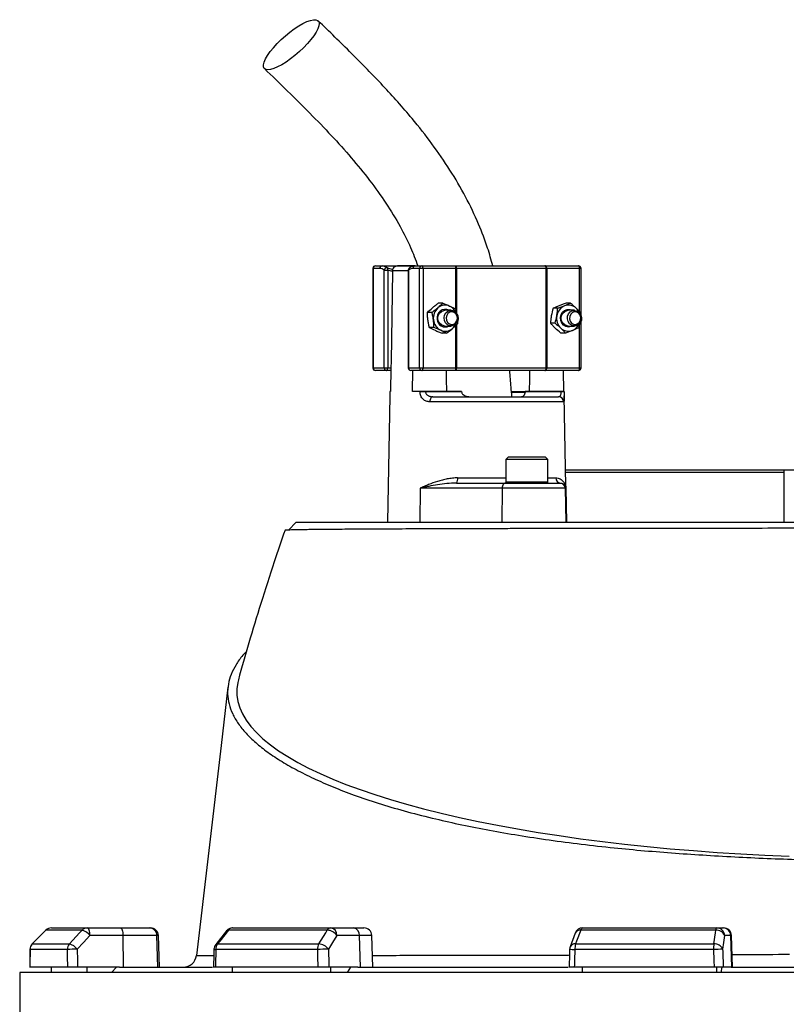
# Model space of a CAD drawing. Header units: millimetres. Extents: x 2572 to 4387, y 1283 to 6159.
# Tile 12 of 13: x 2966 to 3552, y 4910 to 5663. Entities that reach past the tile are written whole.
import ezdxf

# ---------------------------------------------------------------- set-up
doc = ezdxf.new("R2010")
doc.units = ezdxf.units.MM
doc.header["$LTSCALE"] = 2

msp = doc.modelspace()

# ---------------------------------------------------------------- linework, layer by layer
at = {"color": 7, "linetype": 'Continuous', "lineweight": 25}
for p, q in [((3236.26, 5472.87), (3236.26, 5396.87)), ((3236.45, 5472.87), (3236.45, 5396.87)), ((3241.56, 5472.87), (3236.45, 5472.87)), ((3238.26, 5474.87), (3243.37, 5474.87)), ((3243.37, 5474.87), (3268.65, 5474.87)), ((3244.9, 5471.46), (3247.56, 5471.46)), ((3244.9, 5396.87), (3244.9, 5471.46)), ((3247.56, 5471.46), (3247.56, 5396.87)), ((3251.26, 5470.93), (3251.25, 5470.52)), ((3268.22, 5474.86), (3255.07, 5474.86)), ((3263.31, 5471.46), (3263.31, 5396.87)), ((3263.5, 5471.46), (3263.5, 5396.87)), ((3271.95, 5472.87), (3266.83, 5472.87)), ((3268.65, 5474.87), (3273.76, 5474.87)), ((3274.61, 5472.87), (3271.95, 5472.87)), ((3271.95, 5396.87), (3271.95, 5472.87)), ((3273.76, 5474.87), (3298.85, 5474.87)), ((3274.61, 5472.87), (3274.61, 5396.87)), ((3299.7, 5472.87), (3274.61, 5472.87)), ((3298.85, 5474.87), (3300.04, 5474.87)), ((3300.29, 5472.87), (3299.7, 5472.87)), ((3300.04, 5474.87), (3367.27, 5474.87)), ((3368.63, 5472.87), (3300.29, 5472.87)), ((3367.27, 5474.87), (3368.3, 5474.87)), ((3368.3, 5474.87), (3393.39, 5474.87)), ((3368.63, 5396.87), (3368.63, 5472.87)), ((3369.15, 5472.87), (3368.63, 5472.87)), ((3369.15, 5472.87), (3369.15, 5396.87)), ((3394.24, 5472.87), (3369.15, 5472.87)), ((3395.39, 5438.72), (3395.39, 5472.87)), ((3289.72, 5446.31), (3286.25, 5446.31)), ((3296.07, 5440.87), (3291.33, 5440.87)), ((3299.41, 5441.94), (3300.04, 5438.9)), ((3377.47, 5442.4), (3374, 5442.4)), ((3387.35, 5446.21), (3383.88, 5446.21)), ((3390.33, 5440.87), (3385.58, 5440.87)), ((3281.45, 5439.23), (3277.98, 5439.23)), ((3395.28, 5438.68), (3395.16, 5437.55)), ((3282.87, 5427.79), (3279.4, 5427.79)), ((3291.33, 5428.87), (3296.07, 5428.87)), ((3375.52, 5431.06), (3372.05, 5431.06)), ((3385.58, 5428.87), (3390.33, 5428.87)), ((3394.13, 5430.62), (3393.33, 5427.33)), ((3395.39, 5396.87), (3395.39, 5432.68)), ((3292.56, 5423.43), (3289.09, 5423.43)), ((3383.45, 5423.52), (3379.98, 5423.52)), ((3236.45, 5396.87), (3244.9, 5396.87)), ((3244.9, 5396.87), (3247.56, 5396.87)), ((3247.56, 5396.87), (3250.03, 5396.87)), ((3250.03, 5396.87), (3249.73, 5378.87)), ((3263.5, 5396.87), (3271.95, 5396.87)), ((3271.95, 5396.87), (3274.61, 5396.87)), ((3274.61, 5396.87), (3299.7, 5396.87)), ((3299.7, 5396.87), (3300.29, 5396.87)), ((3300.29, 5396.87), (3368.63, 5396.87)), ((3368.63, 5396.87), (3369.15, 5396.87)), ((3369.15, 5396.87), (3394.24, 5396.87)), ((3246.71, 5394.87), (3238.26, 5394.87)), ((3249.99, 5394.87), (3246.71, 5394.87)), ((3273.76, 5394.87), (3265.31, 5394.87)), ((3266.63, 5378.87), (3266.9, 5394.87)), ((3298.85, 5394.87), (3273.76, 5394.87)), ((3300.04, 5394.87), (3298.85, 5394.87)), ((3367.27, 5394.87), (3300.04, 5394.87)), ((3368.3, 5394.87), (3367.27, 5394.87)), ((3393.39, 5394.87), (3368.3, 5394.87)), ((3381.66, 5394.87), (3381.93, 5378.87)), ((3249.09, 5375.58), (3247.41, 5278.87)), ((3249.16, 5378.87), (3249.16, 5378.8)), ((3249.73, 5378.87), (3249.16, 5378.87)), ((3272.25, 5378.87), (3266.63, 5378.87)), ((3272.25, 5378.8), (3272.25, 5378.87)), ((3276.55, 5378.87), (3276.55, 5378.8)), ((3303.97, 5378.87), (3276.55, 5378.87)), ((3276.55, 5378.8), (3303.97, 5378.8)), ((3282, 5374.87), (3378.12, 5374.87)), ((3303.97, 5378.87), (3303.97, 5378.8)), ((3323.39, 5375.12), (3323.39, 5374.87)), ((3328.64, 5374.87), (3328.64, 5375.12)), ((3337.89, 5374.87), (3337.89, 5375.12)), ((3338.1, 5375.12), (3338.1, 5374.87)), ((3352.79, 5378.13), (3342.44, 5378.13)), ((3343.33, 5374.87), (3343.33, 5375.12)), ((3344.68, 5375.12), (3344.68, 5374.87)), ((3347.7, 5375.12), (3347.7, 5374.87)), ((3349.03, 5374.87), (3349.03, 5375.12)), ((3352.77, 5378.8), (3352.77, 5378.87)), ((3380.19, 5378.87), (3352.77, 5378.87)), ((3352.77, 5378.8), (3380.19, 5378.8)), ((3353.15, 5374.87), (3353.15, 5375.12)), ((3380.19, 5378.8), (3380.19, 5378.87)), ((3382.5, 5378.8), (3382.5, 5378.87)), ((3384.25, 5278.87), (3382.56, 5375.58)), ((3382.08, 5370.94), (3279.85, 5370.94)), ((3339.86, 5328.87), (3337.86, 5326.87)), ((3339.86, 5328.87), (3367.86, 5328.87)), ((3369.86, 5326.87), (3367.86, 5328.87)), ((3337.86, 5326.87), (3337.86, 5309.67)), ((3369.86, 5326.87), (3337.86, 5326.87)), ((3369.86, 5309.67), (3369.86, 5326.87)), ((3383.55, 5318.87), (3550.28, 5318.87)), ((3550.28, 5316.87), (3383.58, 5316.87)), ((3550.28, 5318.87), (3670.28, 5318.87)), ((3550.28, 5318.87), (3550.28, 5278.87)), ((3300.19, 5308.87), (3337.66, 5308.87)), ((3337.66, 5308.87), (3379.27, 5308.87)), ((3379.27, 5308.87), (3379.58, 5308.87)), ((3272.48, 5304.94), (3272.19, 5278.87)), ((3335.11, 5304.94), (3272.48, 5304.94)), ((3335.11, 5304.94), (3334.82, 5278.87)), ((3383.27, 5304.94), (3335.11, 5304.94)), ((3383.27, 5304.94), (3383.72, 5278.87)), ((3383.79, 5304.94), (3383.27, 5304.94)), ((3383.79, 5304.94), (3384.25, 5278.87)), ((3177.54, 5278.87), (3171.63, 5272.93)), ((2986.23, 4967.09), (2975.84, 4956.6)), ((3013.97, 4967.11), (2986.31, 4967.11)), ((2990.49, 4968.87), (3017.97, 4968.87)), ((3017.97, 4968.87), (3043.22, 4968.87)), ((3043.22, 4968.87), (3065.24, 4968.87)), ((3065.24, 4968.87), (3066.29, 4968.87)), ((3124.36, 4966.58), (3116.09, 4956.09)), ((3201.41, 4967.11), (3125.84, 4967.11)), ((3129.07, 4968.87), (3204.17, 4968.87)), ((3204.17, 4968.87), (3221.43, 4968.87)), ((3221.43, 4968.87), (3229.44, 4968.87)), ((3498.4, 4967.11), (3395.18, 4967.11)), ((3396.59, 4968.87), (3499.18, 4968.87)), ((3499.18, 4968.87), (3503.84, 4968.87)), ((3503.84, 4968.87), (3504.36, 4968.87)), ((3045.27, 4963.08), (3020.02, 4963.08)), ((3045.56, 4938.87), (3045.27, 4963.08)), ((3071.15, 4963.08), (3045.27, 4963.08)), ((3071.98, 4938.87), (3071.15, 4963.08)), ((3073.13, 4938.87), (3072.29, 4963.08)), ((3226.03, 4963.08), (3208.76, 4963.08)), ((3226.68, 4938.87), (3226.03, 4963.08)), ((3236.28, 4938.87), (3235.43, 4963.08)), ((3390.98, 4964.97), (3387.05, 4954.48)), ((3509.75, 4963.08), (3505.08, 4963.08)), ((3510.58, 4938.87), (3509.75, 4963.08)), ((3511.2, 4938.87), (3510.36, 4963.08)), ((3002.59, 4952.38), (2974.19, 4952.38)), ((2975.92, 4956.62), (3004.24, 4956.62)), ((3193.81, 4952.38), (3116.24, 4952.38)), ((3117.57, 4956.62), (3194.95, 4956.62)), ((3496.63, 4952.38), (3390.66, 4952.38)), ((3391.24, 4956.62), (3496.95, 4956.62)), ((3002.75, 4938.87), (2974.11, 4938.87)), ((2990.49, 4934.87), (2990.49, 4938.87)), ((3042.57, 4938.87), (3010.45, 4938.87)), ((3017.97, 4934.87), (3017.97, 4938.87)), ((3036.45, 4934.87), (3040.21, 4938.87)), ((3042.57, 4938.87), (3113.57, 4938.87)), ((3194.18, 4938.87), (3115.93, 4938.87)), ((3129.07, 4934.87), (3129.07, 4938.87)), ((3224.63, 4938.87), (3202.66, 4938.87)), ((3204.17, 4934.87), (3204.17, 4938.87)), ((3216.81, 4934.87), (3219.38, 4938.87)), ((3224.63, 4938.87), (3385.51, 4938.87)), ((3497.1, 4938.87), (3390.21, 4938.87)), ((3396.59, 4934.87), (3396.59, 4938.87)), ((3499.18, 4934.87), (3499.18, 4938.87)), ((3502.59, 4934.87), (3503.29, 4938.87)), ((3510.03, 4938.87), (3504.09, 4938.87)), ((3510.03, 4938.87), (3710.52, 4938.87)), ((2966.28, 4934.87), (2966.28, 4756.81)), ((4254.28, 4934.87), (2966.28, 4934.87))]:
    msp.add_line(p, q, dxfattribs=at)
at = {"color": 8, "linetype": 'Continuous', "lineweight": 25}
for p, q in [((3236.45, 5472.87), (3236.26, 5472.87)), ((3247.34, 5473.31), (3251.49, 5472.09)), ((3263.31, 5470.93), (3251.26, 5470.93)), ((3263.31, 5471.46), (3263.5, 5471.46)), ((3299.7, 5441.98), (3299.7, 5472.87)), ((3300.29, 5472.87), (3300.29, 5438.65)), ((3394.24, 5439.77), (3394.24, 5472.87)), ((3395.39, 5472.87), (3394.24, 5472.87)), ((3299.7, 5396.87), (3299.7, 5429.43)), ((3300.29, 5429.99), (3300.29, 5396.87)), ((3394.24, 5396.87), (3394.24, 5430.7)), ((3236.26, 5396.87), (3236.45, 5396.87)), ((3263.31, 5396.87), (3263.5, 5396.87)), ((3394.24, 5396.87), (3395.39, 5396.87)), ((3342.4, 5378.8), (3352.67, 5378.8)), ((3301.06, 5312.8), (3337.86, 5312.8)), ((3369.86, 5312.8), (3376.03, 5312.8)), ((3337.86, 5309.67), (3369.86, 5309.67)), ((2986.23, 4967.09), (2986.31, 4967.11)), ((3072.29, 4963.08), (3071.15, 4963.08)), ((3235.43, 4963.08), (3226.03, 4963.08)), ((3510.36, 4963.08), (3509.75, 4963.08)), ((2974.09, 4952.42), (2974.19, 4952.38)), ((2975.83, 4956.6), (2975.92, 4956.62))]:
    msp.add_line(p, q, dxfattribs=at)
at = {"color": 7, "linetype": 'Continuous', "lineweight": 25, "flags": 128}
for points in [[(3155.99, 5624.75), (3154.36, 5625), (3153.23, 5625.74), (3152.64, 5626.95), (3152.6, 5628.59), (3153.11, 5630.63), (3154.15, 5633.02), (3155.71, 5635.69), (3157.74, 5638.57), (3160.19, 5641.59), (3162.99, 5644.66), (3166.08, 5647.72), (3169.36, 5650.68), (3172.77, 5653.46), (3176.2, 5656), (3179.57, 5658.22), (3182.8, 5660.07), (3185.79, 5661.5), (3188.48, 5662.48), (3190.79, 5662.97), (3192.66, 5662.97), (3194.04, 5662.48), (3194.9, 5661.5), (3195.22, 5660.07), (3194.99, 5658.22), (3194.21, 5656), (3192.9, 5653.46), (3191.1, 5650.68), (3188.85, 5647.72), (3186.22, 5644.66), (3183.26, 5641.59), (3180.07, 5638.57), (3176.71, 5635.69), (3173.28, 5633.02), (3169.87, 5630.63), (3166.56, 5628.59), (3163.44, 5626.95), (3160.59, 5625.74), (3158.08, 5625), (3155.99, 5624.75)], [(3274.61, 5472.87), (3274.59, 5473.26), (3274.54, 5473.63), (3274.46, 5473.98), (3274.36, 5474.28), (3274.23, 5474.53), (3274.08, 5474.71), (3273.93, 5474.83), (3273.76, 5474.87)], [(3299.7, 5472.87), (3299.68, 5473.26), (3299.63, 5473.63), (3299.55, 5473.98), (3299.45, 5474.28), (3299.32, 5474.53), (3299.18, 5474.71), (3299.02, 5474.83), (3298.85, 5474.87)], [(3369.15, 5472.87), (3369.13, 5473.26), (3369.08, 5473.63), (3369, 5473.98), (3368.9, 5474.28), (3368.77, 5474.53), (3368.62, 5474.71), (3368.47, 5474.83), (3368.3, 5474.87)], [(3394.24, 5472.87), (3394.22, 5473.26), (3394.17, 5473.63), (3394.1, 5473.98), (3393.99, 5474.28), (3393.86, 5474.53), (3393.72, 5474.71), (3393.56, 5474.83), (3393.39, 5474.87)], [(3251.25, 5470.52), (3250.11, 5402.1), (3250.03, 5396.87)], [(3291.33, 5428.87), (3290.38, 5428.96), (3288.61, 5429.67), (3287.16, 5431.01), (3286.22, 5432.81), (3285.89, 5434.87), (3286.22, 5436.92), (3287.16, 5438.72), (3288.61, 5440.06), (3290.38, 5440.77), (3291.33, 5440.87)], [(3290.64, 5435.1), (3291.04, 5437.14), (3292.05, 5438.9), (3293.54, 5440.18), (3295.34, 5440.81), (3297.23, 5440.73), (3298.98, 5439.94), (3300.37, 5438.54), (3301.25, 5436.69), (3301.51, 5434.63), (3301.11, 5432.59), (3300.1, 5430.83), (3298.6, 5429.56), (3296.8, 5428.92), (3294.92, 5429), (3293.17, 5429.79), (3291.77, 5431.19), (3290.89, 5433.04), (3290.64, 5435.1)], [(3388.66, 5428.87), (3387.81, 5428.45), (3385.81, 5428.07), (3383.81, 5428.43), (3382.02, 5429.48), (3380.64, 5431.12), (3379.82, 5433.16), (3379.64, 5435.39), (3380.12, 5437.56), (3381.22, 5439.44), (3382.82, 5440.82), (3384.73, 5441.56), (3386.76, 5441.57), (3388.66, 5440.87)], [(3385.58, 5428.87), (3384.64, 5428.96), (3382.86, 5429.67), (3381.42, 5431.01), (3380.47, 5432.81), (3380.14, 5434.87), (3380.47, 5436.92), (3381.42, 5438.72), (3382.86, 5440.06), (3384.64, 5440.77), (3385.58, 5440.87)], [(3384.92, 5434.25), (3385.06, 5436.33), (3385.83, 5438.23), (3387.14, 5439.73), (3388.84, 5440.64), (3390.72, 5440.85), (3392.55, 5440.34), (3394.12, 5439.17), (3395.22, 5437.48), (3395.74, 5435.48), (3395.6, 5433.4), (3394.83, 5431.5), (3393.51, 5430), (3391.81, 5429.09), (3389.94, 5428.88), (3388.1, 5429.39), (3386.54, 5430.56), (3385.44, 5432.25), (3384.92, 5434.25)], [(3292.27, 5435.05), (3292.53, 5433.22), (3293.41, 5431.63), (3294.78, 5430.53), (3296.42, 5430.1), (3298.09, 5430.39), (3299.53, 5431.36), (3300.52, 5432.87), (3300.91, 5434.68), (3300.65, 5436.52), (3299.77, 5438.11), (3298.4, 5439.2), (3296.76, 5439.64), (3295.1, 5439.34), (3293.66, 5438.37), (3292.66, 5436.87), (3292.27, 5435.05)], [(3386.54, 5434.38), (3387.04, 5432.6), (3388.12, 5431.16), (3389.61, 5430.29), (3391.29, 5430.12), (3392.9, 5430.67), (3394.2, 5431.85), (3394.99, 5433.5), (3395.15, 5435.35), (3394.65, 5437.13), (3393.58, 5438.57), (3392.09, 5439.44), (3390.41, 5439.61), (3388.79, 5439.07), (3387.49, 5437.88), (3386.7, 5436.23), (3386.54, 5434.38)], [(3246.71, 5394.87), (3246.88, 5394.9), (3247.04, 5395.02), (3247.18, 5395.2), (3247.31, 5395.45), (3247.42, 5395.76), (3247.49, 5396.1), (3247.54, 5396.48), (3247.56, 5396.87)], [(3273.76, 5394.87), (3273.93, 5394.9), (3274.08, 5395.02), (3274.23, 5395.2), (3274.36, 5395.45), (3274.46, 5395.76), (3274.54, 5396.1), (3274.59, 5396.48), (3274.61, 5396.87)], [(3298.85, 5394.87), (3299.02, 5394.9), (3299.18, 5395.02), (3299.32, 5395.2), (3299.45, 5395.45), (3299.55, 5395.76), (3299.63, 5396.1), (3299.68, 5396.48), (3299.7, 5396.87)], [(3368.3, 5394.87), (3368.47, 5394.9), (3368.62, 5395.02), (3368.77, 5395.2), (3368.9, 5395.45), (3369, 5395.76), (3369.08, 5396.1), (3369.13, 5396.48), (3369.15, 5396.87)], [(3393.39, 5394.87), (3393.56, 5394.9), (3393.72, 5395.02), (3393.86, 5395.2), (3393.99, 5395.45), (3394.1, 5395.76), (3394.17, 5396.1), (3394.22, 5396.48), (3394.24, 5396.87)], [(3292.81, 5378.87), (3292.64, 5388.39), (3292.52, 5394.87)], [(3356.04, 5394.87), (3355.92, 5388.39), (3355.75, 5378.87)], [(3282, 5374.87), (3281.59, 5374.79), (3281.19, 5374.57), (3280.82, 5374.21), (3280.49, 5373.72), (3280.22, 5373.12), (3280.02, 5372.45), (3279.9, 5371.71), (3279.85, 5370.94)], [(3337.66, 5308.87), (3337.17, 5308.79), (3336.69, 5308.57), (3336.25, 5308.21), (3335.87, 5307.72), (3335.55, 5307.12), (3335.31, 5306.45), (3335.16, 5305.71), (3335.11, 5304.94)], [(3133.42, 5158.49), (3132.93, 5156.53), (3132.24, 5151.69), (3132.26, 5146.85), (3132.99, 5142.02), (3134.44, 5137.19), (3136.59, 5132.39), (3139.45, 5127.6), (3143.02, 5122.85), (3147.28, 5118.14), (3152.24, 5113.47), (3157.87, 5108.86), (3164.19, 5104.31), (3171.17, 5099.82), (3178.81, 5095.4), (3187.09, 5091.06), (3196.01, 5086.81), (3205.54, 5082.65), (3215.69, 5078.58), (3226.42, 5074.62), (3237.74, 5070.76), (3249.61, 5067.03), (3262.02, 5063.41), (3274.96, 5059.91), (3288.41, 5056.55), (3302.34, 5053.32), (3316.73, 5050.24), (3331.57, 5047.29), (3346.84, 5044.5), (3362.5, 5041.85), (3378.54, 5039.37), (3394.94, 5037.04), (3411.67, 5034.88), (3428.7, 5032.89), (3446.02, 5031.06), (3463.59, 5029.41), (3481.4, 5027.93), (3499.4, 5026.63), (3517.59, 5025.51), (3535.93, 5024.56), (3554.4, 5023.8)], [(3125.46, 5152.95), (3120.21, 5108.28), (3101.32, 4947.72)], [(2986.31, 4967.11), (2977.91, 4958.63), (2975.92, 4956.62)], [(3004.24, 4956.62), (3012.11, 4965.1), (3013.97, 4967.11)], [(3020.02, 4963.08), (3019.97, 4964.22), (3019.85, 4965.31), (3019.65, 4966.31), (3019.4, 4967.18), (3019.09, 4967.9), (3018.74, 4968.43), (3018.37, 4968.76), (3017.97, 4968.87)], [(3043.22, 4968.87), (3043.61, 4968.76), (3043.98, 4968.43), (3044.33, 4967.9), (3044.64, 4967.18), (3044.9, 4966.31), (3045.09, 4965.31), (3045.22, 4964.22), (3045.27, 4963.08)], [(3125.84, 4967.11), (3119.15, 4958.63), (3117.57, 4956.62)], [(3194.95, 4956.62), (3200.18, 4965.1), (3201.41, 4967.11)], [(3395.18, 4967.11), (3392, 4958.63), (3391.24, 4956.62)], [(3496.95, 4956.62), (3498.13, 4965.1), (3498.4, 4967.11)], [(3498.4, 4967.11), (3498.48, 4967.5), (3498.57, 4967.85), (3498.66, 4968.16), (3498.76, 4968.41), (3498.86, 4968.61), (3498.96, 4968.75), (3499.07, 4968.84), (3499.18, 4968.87)], [(3020.02, 4963.08), (3015.05, 4957.72), (3010.29, 4952.59)], [(3208.76, 4963.08), (3205.46, 4957.72), (3202.3, 4952.59)], [(3505.08, 4963.08), (3504.34, 4957.72), (3503.62, 4952.59)], [(2974.09, 4952.42), (2974.07, 4948.97), (2974.01, 4938.61)], [(3114.8, 4952.52), (3114.72, 4949.07), (3114.49, 4938.71)], [(3386.67, 4952.58), (3386.55, 4949.13), (3386.21, 4938.77)]]:
    msp.add_lwpolyline(points, dxfattribs=at)
at = {"color": 7, "linetype": 'Continuous', "lineweight": 25}
for centre, radius, start, end in [((3238.26, 5472.87), 2, 90, 180), ((3238.36, 5472.96), 1.91, 92.95214, 182.67534), ((3243.47, 5472.96), 1.91, 92.95214, 182.67534), ((3247.05, 5471.15), 2.18, 82.46337, 171.74277), ((3245.34, 5472.14), 2.31, 343.11903, 30.46305), ((3265.31, 5471.46), 2, 130.9851, 180), ((3268.75, 5472.96), 1.91, 92.95214, 182.67534), ((3273.86, 5472.96), 1.91, 92.95214, 182.67534), ((3296.11, 5473.36), 4.21, 353.28108, 21.00592), ((3366.88, 5473.14), 1.78, 351.28039, 77.10755), ((3393.39, 5472.87), 2, 0, 90), ((3292.95, 5434.92), 10.5, 131.67214, 187.73962), ((3291.52, 5435.33), 6.25, 62.44033, 192.77874), ((3291.51, 5436.47), 8.39, 65.85315, 131.34403), ((3290.93, 5435.52), 9.5, 24.53405, 64.99453), ((3386.53, 5435.29), 9.77, 112.55407, 171.51114), ((3385.78, 5436.42), 8.43, 45.54972, 110.83162), ((3384.83, 5435.28), 9.92, 24.9446, 46.26669), ((3292.38, 5434.53), 9.89, 185.89737, 244.32401), ((3291.54, 5434.27), 6.12, 183.09445, 297.96492), ((3387.29, 5434.84), 10.59, 169.71122, 225.45086), ((3291.53, 5433.27), 8.39, 245.85315, 311.34403), ((3290.61, 5434.44), 9.88, 310.86817, 335.06598), ((3385.77, 5433.31), 8.43, 225.54972, 290.83162), ((3385.26, 5434.16), 9.41, 291.91135, 335.61441), ((3238.26, 5396.87), 2, 180, 270), ((3238.36, 5396.78), 1.91, 177.32466, 267.04786), ((3246.81, 5396.78), 1.91, 177.32466, 267.04786), ((3265.31, 5396.87), 2, 180, 270), ((3265.41, 5396.78), 1.91, 177.32466, 267.04786), ((3273.86, 5396.78), 1.91, 177.32466, 267.04786), ((3296.11, 5396.37), 4.21, 338.99408, 6.71892), ((3366.88, 5396.6), 1.78, 282.89245, 8.71961), ((3393.39, 5396.87), 2, 270, 0), ((3274.4, 5207.97), 170.84, 89.27819, 90.72181), ((3378.1, 5370.88), 3.98, 0.75453, 89.76371), ((3381.34, 5338.77), 40.04, 88.34797, 91.65203), ((3295.92, 5311.87), 5.23, 324.85873, 10.16071), ((3379.81, 5312.65), 3.79, 177.71317, 266.46523), ((3338.66, 5309.67), 0.8, 180, 270), ((3369.06, 5309.67), 0.8, 270, 360), ((3379.27, 5304.87), 4, 0.99939, 89.99942), ((2990.49, 4962.87), 6, 90, 135.25313), ((2990.5, 4963.02), 5.85, 90.08561, 135.6015), ((3018, 4963.37), 5.5, 90.31962, 137.1257), ((3010.65, 4955.57), 12.01, 38.6888, 73.93179), ((3065.2, 4962.91), 5.95, 1.57585, 89.60772), ((3066.29, 4962.87), 6, 2, 90), ((3129.07, 4962.87), 6, 90, 141.73543), ((3129.22, 4964.76), 4.11, 92.00566, 145.14485), ((3204.4, 4965.47), 3.41, 93.88554, 151.18244), ((3201.01, 4957.66), 9.46, 34.93443, 87.54405), ((3203.4, 4963.54), 5.38, 355.08211, 81.76517), ((3220.66, 4963.54), 5.38, 355.08211, 81.76517), ((3229.44, 4962.87), 6, 2, 90), ((3396.59, 4962.87), 6, 90, 159.44647), ((3397.28, 4966.86), 2.12, 108.97665, 173.2704), ((3499.11, 4960.72), 6.42, 21.48071, 96.25708), ((3499.13, 4962.92), 5.95, 1.54472, 89.57848), ((3503.8, 4962.92), 5.95, 1.54472, 89.57848), ((3504.36, 4962.87), 6, 2, 90), ((2980.09, 4952.38), 6, 135.25395, 179.63698), ((2980.24, 4952.39), 6.05, 135.59323, 180.08081), ((3008.78, 4952.41), 6.19, 137.08569, 180.26871), ((3009.38, 4844.51), 108.09, 89.5133, 93.60013), ((3000.92, 4945.08), 12.02, 38.69679, 73.91555), ((3120.8, 4952.38), 6, 141.73621, 178.702), ((3123.29, 4952.49), 7.05, 144.12478, 180.88663), ((3201.72, 4952.53), 7.91, 148.82602, 181.08798), ((3203.4, 4736.08), 216.51, 90.29016, 92.53673), ((3194.54, 4947.17), 9.46, 34.93737, 87.52699), ((3392.66, 4952.38), 6, 159.44696, 178.11512), ((3404.6, 4952.61), 13.94, 163.27355, 180.94628), ((3521.68, 4952.63), 25.05, 170.83081, 180.57347), ((3512.19, 4549.65), 403.03, 91.21757, 92.21229), ((3497.64, 4950.24), 6.42, 21.4781, 96.23861), ((3091.38, 4948.87), 10, 270.28103, 353.48567)]:
    msp.add_arc(centre, radius, start, end, dxfattribs=at)
at = {"color": 8, "linetype": 'Continuous', "lineweight": 25}
for centre, radius, start, end in [((3265.1, 5471.77), 1.63, 133.5963, 190.8042), ((3125.61, 4965.41), 1.71, 82.127, 137.00451), ((3394.58, 4963.08), 4.07, 81.58497, 152.40731), ((3116.12, 4958.78), 6.4, 258.12046, 271.03584), ((3117.34, 4954.93), 1.71, 82.16666, 136.96474), ((3392.47, 5029.58), 77.22, 265.68645, 268.65029), ((3390.65, 4952.6), 4.07, 81.61821, 152.31454)]:
    msp.add_arc(centre, radius, start, end, dxfattribs=at)
at = {"color": 7, "linetype": 'Continuous', "lineweight": 25}
for centre, major_axis, ratio, start_param, end_param in [((3654.71, 4796.94), (120.31, 19644.47), 0.03469, 1.563096, 1.563784), ((3654.71, 4796.94), (-236.94, 19644.47), 0.033097, 1.562485, 1.563173), ((3656.76, 4797.15), (-234.88, 19644.47), 0.03281, 1.562491, 1.56319), ((3642.8, 4796.94), (445.13, 19644.47), 0.026971, 1.563495, 1.564183), ((3642.8, 4796.94), (-530.37, 19644.47), 0.022626, 1.562273, 1.562961), ((3647.4, 4797.15), (-525.77, 19644.47), 0.022431, 1.562283, 1.562982), ((3622.18, 4796.94), (650.36, 19644.47), 0.012035, 1.563282, 1.56397), ((3622.18, 4796.94), (-681.51, 19644.47), 0.00611, 1.562672, 1.56336), ((3628.09, 4797.15), (-675.6, 19644.47), 0.006057, 1.562675, 1.563374)]:
    msp.add_ellipse(centre, major_axis=major_axis, ratio=ratio, start_param=start_param, end_param=end_param, dxfattribs=at)
for points, knots in [([(3327.94, 5474.87), (3326.68, 5479.4), (3323.68, 5490.26), (3316.83, 5507.95), (3307.25, 5527.96), (3295.26, 5548.43), (3281.52, 5568.39), (3264.48, 5589.96), (3243.87, 5612.96), (3219.71, 5637.63), (3202.95, 5653.89), (3194.42, 5662.17)], [0, 0, 0, 0, 0.058949, 0.14111, 0.238657, 0.339873, 0.44357, 0.549598, 0.694805, 0.844557, 1, 1, 1, 1]), ([(3153.35, 5625.61), (3159.25, 5619.9), (3170.93, 5608.62), (3188.05, 5591.67), (3204.38, 5574.75), (3219.68, 5557.75), (3233.72, 5540.55), (3246.32, 5523.08), (3256.78, 5505.9), (3264.95, 5489.9), (3268.8, 5479.57), (3270.54, 5474.87)], [0, 0, 0, 0, 0.1296043, 0.2564255, 0.3798681, 0.4994765, 0.6149098, 0.7260738, 0.8332021, 0.9241462, 1, 1, 1, 1]), ([(3244.9, 5471.46), (3244.36, 5471.93), (3243.81, 5472.28), (3242.7, 5472.75), (3242.13, 5472.87), (3241.56, 5472.87)], [0, 0, 0, 0, 0.5, 0.5, 1, 1, 1, 1]), ([(3243.37, 5474.87), (3244.05, 5474.87), (3244.72, 5474.73), (3246.05, 5474.21), (3246.7, 5473.82), (3247.34, 5473.31)], [0, 0, 0, 0, 0.5, 0.5, 1, 1, 1, 1]), ([(3251.26, 5470.93), (3251.26, 5471.2), (3251.29, 5471.47), (3251.4, 5472), (3251.48, 5472.25), (3251.8, 5472.99), (3252.1, 5473.43), (3252.65, 5473.96), (3252.85, 5474.12), (3253.27, 5474.4), (3253.49, 5474.51), (3254.18, 5474.78), (3254.67, 5474.87), (3255.16, 5474.86)], [0, 0, 0, 0, 0.125, 0.125, 0.25, 0.25, 0.5, 0.5, 0.625, 0.625, 0.75, 0.75, 1, 1, 1, 1]), ([(3266.83, 5472.87), (3266.26, 5472.87), (3265.7, 5472.75), (3264.58, 5472.28), (3264.03, 5471.93), (3263.5, 5471.46)], [0, 0, 0, 0, 0.5, 0.5, 1, 1, 1, 1]), ([(3268.62, 5474.85), (3268.54, 5474.85), (3267.81, 5474.9), (3266.44, 5474.52), (3264.98, 5473.84), (3264.24, 5473.13), (3264.02, 5472.91)], [0, 0, 0, 0, 0.050093, 0.43798, 0.830713, 1, 1, 1, 1]), ([(3285.96, 5442.77), (3285.61, 5442.47), (3285.25, 5442.17), (3284.52, 5441.57), (3284.15, 5441.27), (3283.02, 5440.39), (3282.24, 5439.81), (3281.45, 5439.23)], [0, 0, 0, 0, 0.25, 0.25, 0.5, 0.5, 1, 1, 1, 1]), ([(3281.74, 5442.77), (3282.09, 5443.07), (3282.45, 5443.37), (3283.18, 5443.97), (3283.55, 5444.26), (3284.69, 5445.15), (3285.46, 5445.73), (3286.25, 5446.31)], [0, 0, 0, 0, 0.25, 0.25, 0.5, 0.5, 1, 1, 1, 1]), ([(3294.94, 5444.13), (3295.36, 5443.94), (3295.76, 5443.75), (3296.54, 5443.39), (3296.92, 5443.2), (3298.03, 5442.66), (3298.74, 5442.3), (3299.41, 5441.94)], [0, 0, 0, 0, 0.25, 0.25, 0.5, 0.5, 1, 1, 1, 1]), ([(3378.56, 5444.31), (3377.72, 5443.98), (3376.91, 5443.66), (3375.4, 5443.02), (3374.68, 5442.71), (3374, 5442.4)], [0, 0, 0, 0, 0.5, 0.5, 1, 1, 1, 1]), ([(3376.87, 5436.73), (3376.95, 5437.21), (3377.03, 5437.69), (3377.16, 5438.65), (3377.21, 5439.12), (3377.36, 5440.54), (3377.42, 5441.47), (3377.47, 5442.4)], [0, 0, 0, 0, 0.25, 0.25, 0.5, 0.5, 1, 1, 1, 1]), ([(3382.79, 5444.31), (3381.95, 5443.98), (3381.07, 5443.66), (3379.28, 5443.02), (3378.38, 5442.71), (3377.47, 5442.4)], [0, 0, 0, 0, 0.5, 0.5, 1, 1, 1, 1]), ([(3383.88, 5446.21), (3382.96, 5445.9), (3382.04, 5445.58), (3380.26, 5444.95), (3379.39, 5444.63), (3378.56, 5444.31)], [0, 0, 0, 0, 0.5, 0.5, 1, 1, 1, 1]), ([(3387.35, 5446.21), (3386.66, 5445.9), (3385.93, 5445.58), (3384.41, 5444.95), (3383.62, 5444.63), (3382.79, 5444.31)], [0, 0, 0, 0, 0.5, 0.5, 1, 1, 1, 1]), ([(3391.69, 5442.44), (3391.35, 5442.76), (3391.01, 5443.08), (3390.3, 5443.72), (3389.95, 5444.04), (3388.86, 5444.98), (3388.11, 5445.6), (3387.35, 5446.21)], [0, 0, 0, 0, 0.25, 0.25, 0.5, 0.5, 1, 1, 1, 1]), ([(3278.31, 5433.51), (3278.19, 5434.48), (3278.11, 5435.46), (3278, 5437.37), (3277.98, 5438.3), (3277.98, 5439.23)], [0, 0, 0, 0, 0.5, 0.5, 1, 1, 1, 1]), ([(3279.4, 5427.79), (3279.17, 5428.72), (3278.96, 5429.67), (3278.59, 5431.58), (3278.43, 5432.54), (3278.31, 5433.51)], [0, 0, 0, 0, 0.5, 0.5, 1, 1, 1, 1]), ([(3282.54, 5433.51), (3282.42, 5434.48), (3282.26, 5435.46), (3281.89, 5437.37), (3281.68, 5438.3), (3281.45, 5439.23)], [0, 0, 0, 0, 0.5, 0.5, 1, 1, 1, 1]), ([(3282.87, 5427.79), (3282.87, 5428.72), (3282.85, 5429.67), (3282.74, 5431.58), (3282.66, 5432.54), (3282.54, 5433.51)], [0, 0, 0, 0, 0.5, 0.5, 1, 1, 1, 1]), ([(3372.65, 5436.73), (3372.56, 5436.25), (3372.49, 5435.76), (3372.36, 5434.81), (3372.3, 5434.33), (3372.16, 5432.91), (3372.09, 5431.98), (3372.05, 5431.06)], [0, 0, 0, 0, 0.25, 0.25, 0.5, 0.5, 1, 1, 1, 1]), ([(3288.1, 5425.61), (3287.69, 5425.79), (3287.26, 5425.98), (3286.41, 5426.35), (3285.98, 5426.53), (3284.67, 5427.07), (3283.78, 5427.43), (3282.87, 5427.79)], [0, 0, 0, 0, 0.25, 0.25, 0.5, 0.5, 1, 1, 1, 1]), ([(3283.87, 5425.61), (3284.28, 5425.42), (3284.7, 5425.24), (3285.55, 5424.87), (3285.99, 5424.69), (3287.29, 5424.14), (3288.19, 5423.78), (3289.09, 5423.43)], [0, 0, 0, 0, 0.25, 0.25, 0.5, 0.5, 1, 1, 1, 1]), ([(3297.08, 5426.96), (3297.43, 5427.27), (3297.77, 5427.57), (3298.43, 5428.16), (3298.75, 5428.46), (3299.69, 5429.34), (3300.27, 5429.93), (3300.83, 5430.5)], [0, 0, 0, 0, 0.25, 0.25, 0.5, 0.5, 1, 1, 1, 1]), ([(3300.81, 5431.93), (3300.81, 5431.88), (3300.85, 5431.39), (3300.84, 5430.92), (3300.83, 5430.5)], [0, 0, 0, 0, 0.106367, 1, 1, 1, 1]), ([(3375.64, 5427.29), (3375.3, 5427.61), (3374.97, 5427.93), (3374.34, 5428.56), (3374.03, 5428.88), (3373.14, 5429.82), (3372.58, 5430.44), (3372.05, 5431.06)], [0, 0, 0, 0, 0.25, 0.25, 0.5, 0.5, 1, 1, 1, 1]), ([(3379.86, 5427.29), (3380.2, 5426.97), (3380.53, 5426.65), (3381.16, 5426.01), (3381.47, 5425.7), (3382.36, 5424.76), (3382.92, 5424.14), (3383.45, 5423.52)], [0, 0, 0, 0, 0.25, 0.25, 0.5, 0.5, 1, 1, 1, 1]), ([(3388.77, 5425.43), (3387.93, 5425.1), (3387.05, 5424.78), (3385.27, 5424.14), (3384.36, 5423.83), (3383.45, 5423.52)], [0, 0, 0, 0, 0.5, 0.5, 1, 1, 1, 1]), ([(3393.33, 5427.33), (3392.64, 5427.02), (3391.91, 5426.7), (3390.4, 5426.07), (3389.6, 5425.75), (3388.77, 5425.43)], [0, 0, 0, 0, 0.5, 0.5, 1, 1, 1, 1]), ([(3342.47, 5374.87), (3342.3, 5377.27), (3341.83, 5383.95), (3341.26, 5390.61), (3340.89, 5394.87)], [0, 0, 0, 0, 0.360853, 1, 1, 1, 1]), ([(3249.16, 5378.8), (3249.14, 5377.94), (3249.11, 5376.78), (3249.1, 5375.83), (3249.1, 5375.58)], [0, 0, 0, 0, 0.733208, 1, 1, 1, 1]), ([(3279.85, 5370.94), (3278.88, 5370.94), (3277.94, 5371.09), (3276.59, 5371.58), (3276.16, 5371.79), (3275.35, 5372.3), (3274.97, 5372.59), (3274.43, 5373.1), (3274.25, 5373.29), (3273.93, 5373.68), (3273.77, 5373.88), (3273.34, 5374.52), (3273.09, 5374.98), (3272.67, 5376), (3272.51, 5376.53), (3272.3, 5377.64), (3272.24, 5378.21), (3272.25, 5378.8)], [0, 0, 0, 0, 0.25, 0.25, 0.375, 0.375, 0.5, 0.5, 0.5625, 0.5625, 0.625, 0.625, 0.75, 0.75, 0.875, 0.875, 1, 1, 1, 1]), ([(3272.25, 5378.87), (3272.54, 5378.87), (3272.86, 5378.87), (3273.56, 5378.87), (3273.93, 5378.87), (3274.68, 5378.87), (3275.07, 5378.87), (3275.83, 5378.87), (3276.2, 5378.87), (3276.55, 5378.87)], [0, 0, 0, 0, 0.25, 0.25, 0.5, 0.5, 0.75, 0.75, 1, 1, 1, 1]), ([(3276.55, 5378.8), (3276.55, 5378.47), (3276.59, 5378.14), (3276.77, 5377.53), (3276.91, 5377.24), (3277.25, 5376.71), (3277.45, 5376.48), (3277.91, 5376.06), (3278.16, 5375.87), (3278.69, 5375.56), (3278.97, 5375.43), (3279.54, 5375.21), (3279.84, 5375.13), (3280.75, 5374.92), (3281.37, 5374.87), (3282, 5374.87)], [0, 0, 0, 0, 0.125, 0.125, 0.25, 0.25, 0.375, 0.375, 0.5, 0.5, 0.625, 0.625, 0.75, 0.75, 1, 1, 1, 1]), ([(3304.16, 5378.13), (3304.24, 5377.81), (3304.38, 5377.52), (3304.73, 5376.98), (3304.94, 5376.73), (3305.63, 5376.09), (3306.19, 5375.76), (3307.35, 5375.28), (3307.97, 5375.12), (3309.22, 5374.91), (3309.85, 5374.87), (3310.5, 5374.87)], [0, 0, 0, 0, 0.125, 0.125, 0.25, 0.25, 0.5, 0.5, 0.75, 0.75, 1, 1, 1, 1]), ([(3349.62, 5374.87), (3349.97, 5374.87), (3350.3, 5374.91), (3350.92, 5375.11), (3351.21, 5375.27), (3351.62, 5375.64), (3351.75, 5375.78), (3352, 5376.11), (3352.11, 5376.3), (3352.31, 5376.73), (3352.4, 5376.97), (3352.54, 5377.51), (3352.6, 5377.81), (3352.64, 5378.13)], [0, 0, 0, 0, 0.25, 0.25, 0.5, 0.5, 0.625, 0.625, 0.75, 0.75, 0.875, 0.875, 1, 1, 1, 1]), ([(3378.12, 5374.87), (3378.41, 5374.87), (3378.68, 5374.92), (3379.19, 5375.2), (3379.42, 5375.41), (3379.7, 5375.88), (3379.79, 5376.06), (3379.94, 5376.48), (3380.01, 5376.72), (3380.11, 5377.24), (3380.15, 5377.53), (3380.19, 5378.15), (3380.2, 5378.47), (3380.19, 5378.8)], [0, 0, 0, 0, 0.25, 0.25, 0.5, 0.5, 0.625, 0.625, 0.75, 0.75, 0.875, 0.875, 1, 1, 1, 1]), ([(3380.19, 5378.87), (3380.54, 5378.87), (3380.86, 5378.87), (3381.43, 5378.87), (3381.68, 5378.87), (3382.09, 5378.87), (3382.24, 5378.87), (3382.45, 5378.87), (3382.5, 5378.87), (3382.5, 5378.87)], [0, 0, 0, 0, 0.25, 0.25, 0.5, 0.5, 0.75, 0.75, 1, 1, 1, 1]), ([(3382.5, 5378.8), (3382.51, 5377.94), (3382.54, 5376.78), (3382.55, 5375.83), (3382.56, 5375.58)], [0, 0, 0, 0, 0.733208, 1, 1, 1, 1]), ([(3301.06, 5312.8), (3299.7, 5312.8), (3298.36, 5312.71), (3295.73, 5312.43), (3294.43, 5312.23), (3291.87, 5311.75), (3290.61, 5311.46), (3288.12, 5310.83), (3286.9, 5310.48), (3283.31, 5309.36), (3281.02, 5308.53), (3277.72, 5307.22), (3276.64, 5306.77), (3275.05, 5306.09), (3274.53, 5305.86), (3273.75, 5305.51), (3273.5, 5305.4), (3272.98, 5305.17), (3272.73, 5305.05), (3272.48, 5304.94)], [0, 0, 0, 0, 0.125, 0.125, 0.25, 0.25, 0.375, 0.375, 0.5, 0.5, 0.75, 0.75, 0.875, 0.875, 0.9375, 0.9375, 0.96875, 0.96875, 1, 1, 1, 1]), ([(3376.03, 5312.8), (3376.67, 5312.8), (3377.28, 5312.71), (3378.4, 5312.43), (3378.92, 5312.23), (3380.35, 5311.5), (3381.14, 5310.85), (3382.1, 5309.73), (3382.39, 5309.34), (3382.87, 5308.51), (3383.08, 5308.09), (3383.41, 5307.21), (3383.54, 5306.76), (3383.68, 5306.08), (3383.71, 5305.86), (3383.77, 5305.4), (3383.78, 5305.17), (3383.79, 5304.94)], [0, 0, 0, 0, 0.125, 0.125, 0.25, 0.25, 0.5, 0.5, 0.625, 0.625, 0.75, 0.75, 0.875, 0.875, 0.9375, 0.9375, 1, 1, 1, 1]), ([(3300.19, 5308.87), (3297.68, 5308.87), (3295.22, 5308.7), (3290.41, 5308.21), (3288.04, 5307.88), (3283.43, 5307.13), (3281.17, 5306.72), (3277.86, 5306.06), (3276.76, 5305.84), (3274.6, 5305.39), (3273.53, 5305.16), (3272.48, 5304.94)], [0, 0, 0, 0, 0.25, 0.25, 0.5, 0.5, 0.75, 0.75, 0.875, 0.875, 1, 1, 1, 1]), ([(3379.58, 5308.87), (3379.93, 5308.87), (3380.26, 5308.82), (3380.87, 5308.68), (3381.15, 5308.57), (3381.92, 5308.2), (3382.35, 5307.88), (3383.04, 5307.13), (3383.3, 5306.72), (3383.66, 5305.85), (3383.77, 5305.39), (3383.79, 5304.94)], [0, 0, 0, 0, 0.125, 0.125, 0.25, 0.25, 0.5, 0.5, 0.75, 0.75, 1, 1, 1, 1]), ([(3177.73, 5278.87), (3178.64, 5278.87), (3180.73, 5278.87), (3186.72, 5278.87), (3195.14, 5278.87), (3205.84, 5278.87), (3218.7, 5278.87), (3233.71, 5278.87), (3250.8, 5278.87), (3269.89, 5278.87), (3290.83, 5278.87), (3313.57, 5278.87), (3337.99, 5278.87), (3363.94, 5278.87), (3391.33, 5278.87), (3420.04, 5278.87), (3449.94, 5278.87), (3480.84, 5278.87), (3512.5, 5278.87), (3544.73, 5278.87), (3577.38, 5278.87), (3599.32, 5278.87), (3610.3, 5278.87)], [0, 0, 0, 0, 0.03957, 0.090194, 0.140741, 0.191238, 0.241597, 0.292354, 0.343063, 0.393645, 0.444358, 0.494838, 0.545352, 0.59597, 0.646365, 0.696815, 0.747562, 0.798216, 0.848714, 0.899232, 0.949564, 1, 1, 1, 1]), ([(3169.1, 5272.73), (3166.32, 5264.71), (3159.89, 5246.13), (3150.72, 5217.42), (3141.56, 5187.37), (3136.07, 5167.89), (3133.42, 5158.49)], [0, 0, 0, 0, 0.2128833, 0.4930093, 0.7554352, 1, 1, 1, 1]), ([(3610.28, 5274.26), (3598.95, 5274.26), (3576.22, 5274.26), (3542.18, 5274.25), (3508.27, 5274.23), (3475.14, 5274.2), (3443.12, 5274.16), (3412.24, 5274.12), (3382.31, 5274.09), (3358.12, 5274.04), (3339.23, 5273.99), (3325.1, 5273.95), (3311.45, 5273.91), (3298.2, 5273.87), (3285.43, 5273.83), (3273.14, 5273.79), (3261.44, 5273.74), (3250.37, 5273.7), (3239.97, 5273.64), (3230.24, 5273.59), (3221.16, 5273.53), (3212.7, 5273.48), (3204.92, 5273.42), (3197.8, 5273.35), (3191.44, 5273.29), (3185.86, 5273.22), (3181.07, 5273.15), (3177.06, 5273.07), (3173.84, 5273), (3171.39, 5272.92), (3169.8, 5272.84), (3169.03, 5272.77), (3169.1, 5272.73), (3169.13, 5272.72)], [0, 0, 0, 0, 0.04789, 0.096069, 0.145154, 0.194547, 0.242436, 0.290607, 0.339651, 0.388991, 0.415153, 0.441315, 0.467652, 0.493988, 0.520868, 0.547748, 0.574812, 0.601876, 0.628765, 0.655655, 0.682723, 0.709792, 0.737418, 0.765044, 0.79286, 0.820676, 0.848314, 0.875952, 0.903778, 0.931603, 0.960015, 0.988428, 1, 1, 1, 1]), ([(3139.59, 5180.11), (3138.67, 5179.16), (3135.44, 5175.82), (3131.46, 5169.98), (3127.68, 5162.64), (3125.53, 5155.18), (3124.96, 5147.63), (3126.06, 5140.01), (3128.79, 5132.47), (3133.13, 5125.02), (3139.02, 5117.68), (3146.54, 5110.38), (3155.73, 5103.12), (3166.57, 5095.94), (3178.87, 5088.98), (3192.53, 5082.26), (3207.51, 5075.79), (3224.14, 5069.49), (3242.47, 5063.41), (3262.53, 5057.58), (3283.19, 5052.33), (3304.2, 5047.65), (3325.3, 5043.48), (3347.57, 5039.6), (3370.98, 5036.05), (3395.45, 5032.84), (3419.79, 5030.11), (3443.84, 5027.84), (3467.44, 5025.97), (3491.49, 5024.36), (3515.89, 5022.97), (3540.66, 5021.84), (3564.68, 5021.07), (3587.91, 5020.64), (3612.55, 5020.49), (3639.49, 5020.71), (3668.58, 5021.42), (3697.74, 5022.6), (3726.9, 5024.18), (3756.02, 5026.13), (3784.24, 5028.48), (3811.43, 5031.24), (3837.5, 5034.4), (3863.07, 5038.02), (3887.97, 5042.13), (3912.06, 5046.73), (3933.59, 5051.45), (3952.7, 5056.2), (3969.6, 5060.89), (3985.64, 5065.86), (4000.74, 5071.09), (4014.86, 5076.57), (4027.97, 5082.27), (4040.05, 5088.16), (4051.07, 5094.24), (4061, 5100.49), (4069.79, 5106.91), (4077.37, 5113.49), (4083.88, 5120.39), (4089.11, 5127.59), (4092.89, 5135.09), (4095.08, 5142.71), (4095.58, 5150.42), (4094.36, 5158.2), (4091.42, 5165.85), (4087.06, 5173.25), (4082.92, 5178.02), (4080.89, 5180.35)], [0, 0, 0, 0, 0.006345, 0.022314, 0.038295, 0.054264, 0.070686, 0.087121, 0.103543, 0.119688, 0.135846, 0.151991, 0.1686, 0.185223, 0.201833, 0.218084, 0.234346, 0.250594, 0.267407, 0.284237, 0.301047, 0.315847, 0.33066, 0.34546, 0.360763, 0.376081, 0.391385, 0.405151, 0.418927, 0.432698, 0.446729, 0.460765, 0.474791, 0.487254, 0.499745, 0.516042, 0.532355, 0.548655, 0.565435, 0.582224, 0.598997, 0.615044, 0.631106, 0.647152, 0.663836, 0.68054, 0.697224, 0.711048, 0.724883, 0.738707, 0.752905, 0.767114, 0.781313, 0.795781, 0.810258, 0.824726, 0.83952, 0.854324, 0.869119, 0.885417, 0.901728, 0.918027, 0.934809, 0.951606, 0.968389, 0.984517, 1, 1, 1, 1]), ([(3010.45, 4938.87), (3010.08, 4938.87), (3009.7, 4938.87), (3008.92, 4938.87), (3008.52, 4938.87), (3007.73, 4938.87), (3007.35, 4938.87), (3006.58, 4938.87), (3006.2, 4938.87), (3005.49, 4938.87), (3005.15, 4938.87), (3004.52, 4938.87), (3004.22, 4938.87), (3003.69, 4938.87), (3003.46, 4938.87), (3003.05, 4938.87), (3002.88, 4938.87), (3002.75, 4938.87)], [0, 0, 0, 0, 0.125, 0.125, 0.25, 0.25, 0.375, 0.375, 0.5, 0.5, 0.625, 0.625, 0.75, 0.75, 0.875, 0.875, 1, 1, 1, 1]), ([(3115.93, 4938.87), (3115.55, 4938.87), (3114.81, 4938.87), (3114.4, 4938.87), (3114.51, 4938.87), (3114.52, 4938.87)], [0, 0, 0, 0, 0.478502, 0.957008, 1, 1, 1, 1]), ([(3202.66, 4938.87), (3202.41, 4938.87), (3202.13, 4938.87), (3201.51, 4938.87), (3201.18, 4938.87), (3200.48, 4938.87), (3200.11, 4938.87), (3199.36, 4938.87), (3198.96, 4938.87), (3198.18, 4938.87), (3197.79, 4938.87), (3197, 4938.87), (3196.61, 4938.87), (3195.86, 4938.87), (3195.5, 4938.87), (3194.8, 4938.87), (3194.48, 4938.87), (3194.18, 4938.87)], [0, 0, 0, 0, 0.125, 0.125, 0.25, 0.25, 0.375, 0.375, 0.5, 0.5, 0.625, 0.625, 0.75, 0.75, 0.875, 0.875, 1, 1, 1, 1]), ([(3390.21, 4938.87), (3389.59, 4938.87), (3388.36, 4938.87), (3387.04, 4938.87), (3386.28, 4938.87), (3386.29, 4938.87), (3386.29, 4938.87)], [0, 0, 0, 0, 0.274616, 0.5492347, 0.8237776, 1, 1, 1, 1]), ([(3504.09, 4938.87), (3504.02, 4938.87), (3503.92, 4938.87), (3503.63, 4938.87), (3503.45, 4938.87), (3503.03, 4938.87), (3502.78, 4938.87), (3502.24, 4938.87), (3501.93, 4938.87), (3501.29, 4938.87), (3500.94, 4938.87), (3500.22, 4938.87), (3499.84, 4938.87), (3499.07, 4938.87), (3498.68, 4938.87), (3497.88, 4938.87), (3497.49, 4938.87), (3497.1, 4938.87)], [0, 0, 0, 0, 0.125, 0.125, 0.25, 0.25, 0.375, 0.375, 0.5, 0.5, 0.625, 0.625, 0.75, 0.75, 0.875, 0.875, 1, 1, 1, 1])]:
    msp.add_open_spline(points, degree=3, knots=knots, dxfattribs=at)
for points in [[(3251.25, 5470.52), (3250.03, 5470.87), (3248.8, 5471.19), (3247.56, 5471.46)], [(3277.98, 5439.23), (3279.1, 5440.39), (3280.33, 5441.56), (3281.74, 5442.77)], [(3289.72, 5446.31), (3288.6, 5445.15), (3287.37, 5443.97), (3285.96, 5442.77)], [(3289.72, 5446.31), (3291.54, 5445.59), (3293.29, 5444.87), (3294.94, 5444.13)], [(3374, 5442.4), (3373.45, 5440.54), (3372.98, 5438.66), (3372.65, 5436.73)], [(3395.28, 5438.68), (3394.21, 5439.91), (3393.04, 5441.16), (3391.69, 5442.44)], [(3375.52, 5431.06), (3376.07, 5432.91), (3376.54, 5434.8), (3376.87, 5436.73)], [(3279.4, 5427.79), (3280.76, 5427.07), (3282.22, 5426.35), (3283.87, 5425.61)], [(3292.56, 5423.43), (3291.21, 5424.14), (3289.75, 5424.86), (3288.1, 5425.61)], [(3292.56, 5423.43), (3294.15, 5424.58), (3295.67, 5425.76), (3297.08, 5426.96)], [(3375.52, 5431.06), (3377.05, 5429.82), (3378.51, 5428.57), (3379.86, 5427.29)], [(3379.98, 5423.52), (3378.45, 5424.75), (3376.99, 5426), (3375.64, 5427.29)], [(3303.97, 5378.8), (3303.98, 5378.56), (3304.05, 5378.33), (3304.16, 5378.13)], [(3352.77, 5378.8), (3352.76, 5378.56), (3352.71, 5378.33), (3352.64, 5378.13)]]:
    msp.add_open_spline(points, degree=3, dxfattribs=at)
at = {"color": 8, "linetype": 'Continuous', "lineweight": 25}
for points, knots in [([(3382.56, 5375.58), (3382.57, 5375.1), (3382.59, 5373.84), (3382.57, 5372.34), (3382.43, 5371.15), (3382.2, 5371.01), (3382.08, 5370.94)], [0, 0, 0, 0, 0.156853, 0.412559, 0.693103, 1, 1, 1, 1]), ([(3101.5, 4947.7), (3101.5, 4947.7), (3101.48, 4947.7), (3103.27, 4947.7), (3106.69, 4947.7), (3110.5, 4947.7), (3113.71, 4947.7), (3114.69, 4947.7)], [0, 0, 0, 0, 0.163435, 0.406648, 0.650049, 0.893262, 1, 1, 1, 1]), ([(3235.96, 4947.87), (3240.13, 4947.88), (3251.23, 4947.9), (3270.82, 4947.95), (3293.33, 4948), (3315.79, 4948.04), (3337.84, 4948.08), (3360.92, 4948.12), (3377.19, 4948.15), (3385.99, 4948.16), (3386.52, 4948.17)], [0, 0, 0, 0, 0.09824, 0.261886, 0.425362, 0.565636, 0.706018, 0.846292, 0.990653, 1, 1, 1, 1]), ([(3510.87, 4948.51), (3514.14, 4948.53), (3528.69, 4948.6), (3543.41, 4948.68), (3554.82, 4948.74)], [0, 0, 0, 0, 0.2249245, 1, 1, 1, 1])]:
    msp.add_open_spline(points, degree=3, knots=knots, dxfattribs=at)

doc.saveas('drawing.dxf')
